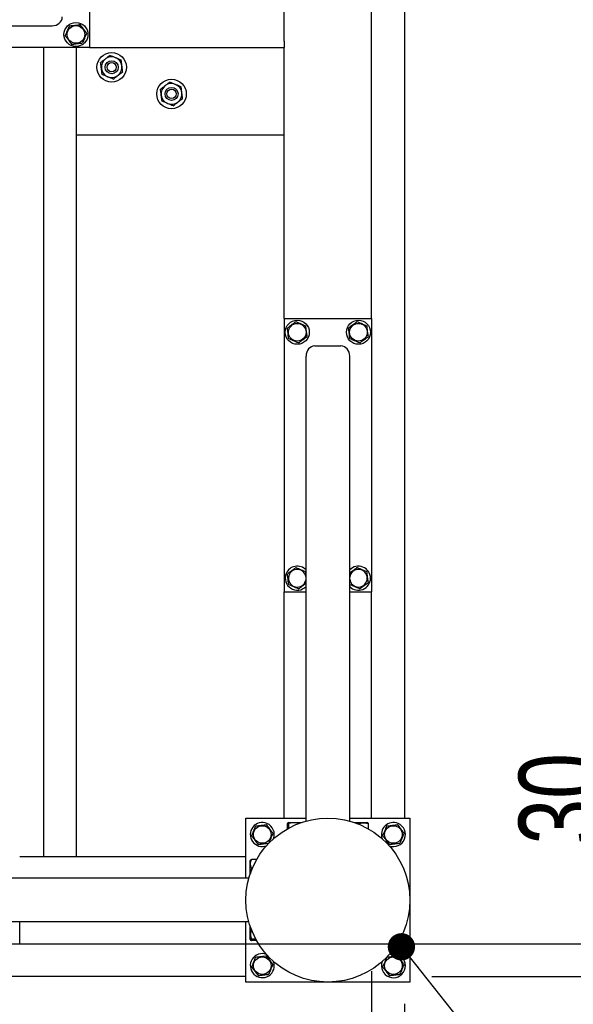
# Model space of a CAD drawing. Header units: millimetres. Extents: x 5 to 589, y 5 to 415.
# Tile 116 of 126: x 539 to 559, y 217 to 253. Entities that reach past the tile are written whole.
import ezdxf

# ---------------------------------------------------------------- set-up
doc = ezdxf.new("R2010")
doc.units = ezdxf.units.MM
doc.layers.add('COTES', color=1, linetype='Continuous')
doc.layers.add('NOTES', color=6, linetype='Continuous')
doc.layers.add('TRAIT-FORT', color=4, linetype='Continuous', lineweight=25)
doc.styles.add('SLDTEXTSTYLE0', font='TXT', dxfattribs={"width": 0.75})
doc.dimstyles.new('SLDDIMSTYLE0', dxfattribs={"dimtxt": 3, "dimasz": 2, "dimexe": 0, "dimexo": 0.0625, "dimgap": 0.75, "dimtad": 1, "dimdec": 0, "dimlfac": 25, "dimrnd": 1e-09, "dimzin": 12, "dimdsep": 46, "dimtxsty": 'SLDTEXTSTYLE0', "dimsah": 1, "dimcen": 0.09, "dimadec": 0, "dimazin": 3, "dimtfac": 1, "dimtdec": 0, "dimtofl": 0, "dimtmove": 0, "dimatfit": 3, "dimfxl": 1, "dimfrac": 2, "dimtolj": 1, "dimtzin": 12, "dimarcsym": 0})
doc.dimstyles.new('SLDDIMSTYLE1', dxfattribs={"dimtxt": 3, "dimasz": 2, "dimexe": 0, "dimexo": 0.0625, "dimgap": 0.75, "dimtad": 1, "dimdec": 0, "dimlfac": 25, "dimrnd": 1e-09, "dimzin": 12, "dimdsep": 46, "dimtxsty": 'SLDTEXTSTYLE0', "dimsah": 1, "dimcen": 0.09, "dimadec": 0, "dimazin": 3, "dimtfac": 1, "dimtdec": 0, "dimtmove": 0, "dimatfit": 0, "dimfxl": 1, "dimfrac": 2, "dimtolj": 1, "dimtzin": 12, "dimarcsym": 0})
doc.dimstyles.new('SLDDIMSTYLE2', dxfattribs={"dimtxt": 0.18, "dimasz": 1, "dimexe": 0, "dimexo": 0.0625, "dimgap": 0, "dimtad": 0, "dimtih": 1, "dimtoh": 1, "dimdec": 0, "dimrnd": 1e-09, "dimzin": 0, "dimdsep": 46, "dimtxsty": 'Standard', "dimblk1": 'DOT', "dimblk2": 'DOT', "dimsah": 1, "dimcen": 0.09, "dimadec": 0, "dimazin": 0, "dimtfac": 1, "dimtdec": 0, "dimtofl": 0, "dimtmove": 0, "dimatfit": 3, "dimldrblk": 'DOT', "dimfxl": 1, "dimfrac": 2, "dimtolj": 1, "dimtzin": 0, "dimarcsym": 0})

# ---------------------------------------------------------------- blocks, each defined once
blk = doc.blocks.new('_D_19')
at = {"layer": 'COTES', "color": 1, "transparency": 16777216}
for p, q in [((553.761, 218.255), (574.034, 218.255)), ((573.034, 218.255), (573.034, 186.655)), ((504.961, 186.655), (574.034, 186.655))]:
    blk.add_line(p, q, dxfattribs=at)
for points in [[(573.034, 218.255), (572.534, 216.255), (573.534, 216.255)], [(573.034, 186.655), (573.534, 188.655), (572.534, 188.655)]]:
    blk.add_solid(points, dxfattribs=at)
at = {"layer": 'COTES', "color": 1, "transparency": 16777216, "insert": (569.167, 199.13), "char_height": 3, "attachment_point": 1, "rotation": 90, "style": 'SLDTEXTSTYLE0'}
blk.add_mtext('790', dxfattribs=at)
blk = doc.blocks.new('_D_20')
at = {"layer": 'COTES', "color": 1, "transparency": 16777216}
for p, q in [((560.815, 219.455), (560.815, 227.52)), ((539.681, 219.455), (561.815, 219.455)), ((560.815, 219.455), (560.815, 218.255)), ((553.761, 218.255), (561.815, 218.255)), ((560.815, 218.255), (560.815, 215.255))]:
    blk.add_line(p, q, dxfattribs=at)
for points in [[(560.815, 219.455), (561.315, 221.455), (560.315, 221.455)], [(560.815, 218.255), (560.315, 216.255), (561.315, 216.255)]]:
    blk.add_solid(points, dxfattribs=at)
at = {"layer": 'COTES', "color": 1, "transparency": 16777216, "insert": (556.948, 223.087), "char_height": 3, "attachment_point": 1, "rotation": 90, "style": 'SLDTEXTSTYLE0'}
blk.add_mtext('30', dxfattribs=at)
blk = doc.blocks.new('_D_22')
at = {"layer": 'COTES', "color": 1, "transparency": 16777216}
for p, q in [((553.761, 303.855), (574.034, 303.855)), ((573.034, 303.855), (573.034, 218.255)), ((553.761, 218.255), (574.034, 218.255))]:
    blk.add_line(p, q, dxfattribs=at)
for points in [[(573.034, 303.855), (572.534, 301.855), (573.534, 301.855)], [(573.034, 218.255), (573.534, 220.255), (572.534, 220.255)]]:
    blk.add_solid(points, dxfattribs=at)
at = {"layer": 'COTES', "color": 1, "transparency": 16777216, "insert": (569.167, 256.622), "char_height": 3, "attachment_point": 1, "rotation": 90, "style": 'SLDTEXTSTYLE0'}
blk.add_mtext('2140', dxfattribs=at)
blk = doc.blocks.new('_D_31')
at = {"layer": 'COTES', "color": 1, "transparency": 16777216}
for p, q in [((552.761, 217.255), (552.761, 171.231)), ((503.961, 185.655), (503.961, 171.231)), ((552.761, 172.231), (503.961, 172.231))]:
    blk.add_line(p, q, dxfattribs=at)
for points in [[(503.961, 172.231), (505.961, 171.731), (505.961, 172.731)], [(552.761, 172.231), (550.761, 172.731), (550.761, 171.731)]]:
    blk.add_solid(points, dxfattribs=at)
at = {"layer": 'COTES', "color": 1, "transparency": 16777216, "insert": (523.928, 176.099), "char_height": 3, "attachment_point": 1, "style": 'SLDTEXTSTYLE0'}
blk.add_mtext('1220', dxfattribs=at)
blk = doc.blocks.new('_D_32')
at = {"layer": 'COTES', "color": 1, "transparency": 16777216}
for p, q in [((551.561, 218.455), (551.561, 174.278)), ((552.761, 217.255), (552.761, 174.278)), ((551.561, 175.278), (541.982, 175.278)), ((551.561, 175.278), (552.761, 175.278)), ((552.761, 175.278), (555.761, 175.278))]:
    blk.add_line(p, q, dxfattribs=at)
for points in [[(551.561, 175.278), (549.561, 175.778), (549.561, 174.778)], [(552.761, 175.278), (554.761, 174.778), (554.761, 175.778)]]:
    blk.add_solid(points, dxfattribs=at)
at = {"layer": 'COTES', "color": 1, "transparency": 16777216, "insert": (541.982, 179.146), "char_height": 3, "attachment_point": 1, "style": 'SLDTEXTSTYLE0'}
blk.add_mtext('30', dxfattribs=at)
blk = doc.blocks.new('_Dot')
at = {"color": 0, "linetype": 'ByBlock', "lineweight": -2}
blk.add_line((-0.5, 0), (-1, 0), dxfattribs=at)
at = {"color": 0, "linetype": 'ByBlock', "const_width": 0.5}
blk.add_lwpolyline([(-0.25, 0, 1), (0.25, 0, 1)], format="xyb", close=True, dxfattribs=at)

msp = doc.modelspace()

# ---------------------------------------------------------------- linework, layer by layer
at = {"layer": 'TRAIT-FORT', "color": 4, "linetype": 'Continuous', "lineweight": 25}
for p, q in [((552.761, 298.055), (552.761, 224.055)), ((551.561, 242.335), (551.561, 279.775)), ((541.241, 255.455), (541.241, 252.255)), ((548.361, 252.495), (548.361, 255.215)), ((522.852, 253.055), (539.865, 253.055)), ((541.241, 252.255), (531.241, 252.255)), ((539.561, 222.655), (539.561, 252.255)), ((540.761, 222.655), (540.761, 252.255)), ((541.241, 252.255), (548.361, 252.255)), ((548.361, 252.495), (548.361, 252.255)), ((548.361, 242.335), (548.361, 252.255)), ((548.361, 249.055), (540.761, 249.055)), ((548.361, 242.335), (548.361, 232.335)), ((548.361, 242.335), (551.561, 242.335)), ((551.561, 242.335), (551.561, 232.335)), ((549.481, 241.335), (550.441, 241.335)), ((549.161, 223.946), (549.161, 240.959)), ((550.761, 223.946), (550.761, 240.959)), ((550.768, 232.598), (550.761, 232.653)), ((548.361, 232.335), (549.161, 232.335)), ((548.361, 224.055), (548.361, 232.335)), ((550.761, 232.335), (551.561, 232.335)), ((551.561, 224.055), (551.561, 232.335)), ((546.961, 221.855), (546.961, 224.055)), ((546.961, 224.055), (549.161, 224.055)), ((548.479, 223.664), (548.479, 223.855)), ((548.518, 223.895), (548.498, 223.884)), ((548.518, 223.895), (548.994, 223.895)), ((548.528, 223.691), (548.528, 223.855)), ((550.761, 224.055), (552.961, 224.055)), ((550.928, 223.895), (551.404, 223.895)), ((551.129, 223.818), (551.129, 223.855)), ((551.423, 223.884), (551.404, 223.895)), ((551.443, 223.664), (551.443, 223.855)), ((552.961, 224.055), (552.961, 218.055)), ((538.681, 222.655), (546.961, 222.655)), ((547.132, 222.518), (547.121, 222.498)), ((547.121, 222.022), (547.121, 222.498)), ((547.352, 222.537), (547.161, 222.537)), ((547.198, 222.223), (547.161, 222.223)), ((547.07, 221.855), (530.056, 221.855)), ((547.07, 220.255), (530.056, 220.255)), ((538.681, 219.455), (538.681, 220.255)), ((546.961, 218.055), (546.961, 220.255)), ((547.121, 219.612), (547.121, 220.088)), ((528.681, 219.455), (538.681, 219.455)), ((538.681, 219.455), (546.961, 219.455)), ((547.121, 219.612), (547.132, 219.592)), ((547.325, 219.622), (547.161, 219.622)), ((547.352, 219.573), (547.161, 219.573)), ((546.961, 218.255), (505.761, 218.255)), ((552.961, 218.055), (546.961, 218.055))]:
    msp.add_line(p, q, dxfattribs=at)
for centre, radius in [((540.741, 252.735), 0.44), ((540.741, 252.735), 0.323), ((542.048, 251.534), 0.54), ((542.048, 251.534), 0.24), ((542.048, 251.534), 0.17), ((544.24, 250.558), 0.54), ((544.24, 250.558), 0.24), ((544.24, 250.558), 0.17), ((548.841, 241.835), 0.44), ((548.841, 241.835), 0.323), ((551.081, 241.835), 0.44), ((551.081, 241.835), 0.323), ((549.961, 221.055), 3), ((547.561, 223.455), 0.323), ((552.361, 223.455), 0.323), ((547.561, 218.655), 0.323), ((552.361, 218.655), 0.323)]:
    msp.add_circle(centre, radius, dxfattribs=at)
for centre, radius, start, end in [((542.048, 251.534), 0.38, 67.1868, 127.1868), ((542.048, 251.534), 0.38, 7.1868, 67.1868), ((542.048, 251.534), 0.38, 127.1868, 187.1868), ((542.048, 251.534), 0.38, 307.1868, 7.1868), ((542.048, 251.534), 0.38, 187.1868, 247.1868), ((542.048, 251.534), 0.38, 247.1868, 307.1868), ((544.24, 250.558), 0.38, 127.1868, 187.1868), ((544.24, 250.558), 0.38, 67.1868, 127.1868), ((544.24, 250.558), 0.38, 7.1868, 67.1868), ((544.24, 250.558), 0.38, 187.1868, 247.1868), ((544.24, 250.558), 0.38, 307.1868, 7.1868), ((544.24, 250.558), 0.38, 247.1868, 307.1868), ((548.841, 232.835), 0.44, 43.3418, 157.2765), ((548.841, 232.835), 0.323, 7.8151, 187.0938), ((551.081, 232.835), 0.323, 187.0938, 172.1849), ((551.081, 232.835), 0.44, 223.3418, 136.6582), ((548.841, 232.835), 0.44, 157.2765, 316.6582), ((548.841, 232.835), 0.323, 187.0938, 352.1849), ((547.561, 223.455), 0.44, 67.2765, 290.3023), ((547.561, 223.455), 0.44, 339.6977, 67.2765), ((552.361, 223.455), 0.44, 67.2765, 200.3023), ((552.361, 223.455), 0.44, 249.6977, 67.2765), ((547.561, 218.655), 0.44, 69.6977, 20.3023), ((552.361, 218.655), 0.44, 67.2765, 110.3023), ((552.361, 218.655), 0.44, 159.6977, 67.2765)]:
    msp.add_arc(centre, radius, start, end, dxfattribs=at)
for centre, major_axis, start_param, end_param in [((539.865, 253.375), (0.375, 0), 4.712389, 6.283185), ((549.481, 240.959), (0, 0.375), 0, 1.570796), ((550.441, 240.959), (0, 0.375), 4.712389, 6.283185)]:
    msp.add_ellipse(centre, major_axis=major_axis, ratio=0.852263, start_param=start_param, end_param=end_param, dxfattribs=at)
for points, knots in [([(540.351, 252.686), (540.365, 252.718), (540.391, 252.781), (540.431, 252.875), (540.469, 252.965), (540.492, 253.02), (540.504, 253.048)], [0, 0, 0, 0, 0.2646049, 0.5349477, 0.7653431, 1, 1, 1, 1]), ([(540.504, 253.048), (540.554, 253.054), (540.636, 253.064), (540.755, 253.079), (540.835, 253.089), (540.881, 253.095), (540.894, 253.097)], [0, 0, 0, 0, 0.385549, 0.637642, 0.896546, 1, 1, 1, 1]), ([(541.13, 252.783), (541.11, 252.811), (541.068, 252.866), (541.007, 252.947), (540.948, 253.025), (540.912, 253.073), (540.894, 253.097)], [0, 0, 0, 0, 0.264605, 0.534948, 0.765343, 1, 1, 1, 1]), ([(540.351, 252.686), (540.372, 252.659), (540.413, 252.604), (540.475, 252.523), (540.534, 252.445), (540.57, 252.397), (540.588, 252.373)], [0, 0, 0, 0, 0.264605, 0.534948, 0.765343, 1, 1, 1, 1]), ([(541.13, 252.783), (541.117, 252.752), (541.09, 252.689), (541.051, 252.595), (541.013, 252.505), (540.989, 252.45), (540.978, 252.422)], [0, 0, 0, 0, 0.264605, 0.534948, 0.765343, 1, 1, 1, 1]), ([(540.588, 252.373), (540.638, 252.379), (540.72, 252.39), (540.839, 252.404), (540.919, 252.414), (540.965, 252.42), (540.978, 252.422)], [0, 0, 0, 0, 0.385549, 0.637642, 0.896546, 1, 1, 1, 1]), ([(541.993, 251.97), (541.969, 251.952), (541.92, 251.915), (541.86, 251.869), (541.825, 251.843), (541.818, 251.837)], [0, 0, 0, 0, 0.4323851, 0.8795539, 1, 1, 1, 1]), ([(541.993, 251.97), (542.021, 251.958), (542.077, 251.934), (542.147, 251.905), (542.187, 251.888), (542.195, 251.885)], [0, 0, 0, 0, 0.4323851, 0.8795539, 1, 1, 1, 1]), ([(542.195, 251.885), (542.231, 251.87), (542.301, 251.84), (542.365, 251.813), (542.397, 251.8)], [0, 0, 0, 0, 0.504, 1, 1, 1, 1]), ([(541.818, 251.837), (541.787, 251.814), (541.726, 251.767), (541.671, 251.725), (541.643, 251.704)], [0, 0, 0, 0, 0.504, 1, 1, 1, 1]), ([(541.671, 251.487), (541.668, 251.51), (541.662, 251.558), (541.652, 251.631), (541.646, 251.679), (541.643, 251.704)], [0, 0, 0, 0, 0.30999, 0.629546, 1, 1, 1, 1]), ([(542.425, 251.582), (542.422, 251.605), (542.416, 251.653), (542.407, 251.727), (542.401, 251.774), (542.397, 251.8)], [0, 0, 0, 0, 0.30999, 0.629546, 1, 1, 1, 1]), ([(542.452, 251.364), (542.45, 251.38), (542.445, 251.421), (542.436, 251.489), (542.429, 251.547), (542.425, 251.578), (542.425, 251.582)], [0, 0, 0, 0, 0.2370392, 0.5890192, 0.9516306, 1, 1, 1, 1]), ([(541.698, 251.269), (541.696, 251.285), (541.691, 251.326), (541.682, 251.394), (541.675, 251.452), (541.671, 251.483), (541.671, 251.487)], [0, 0, 0, 0, 0.237039, 0.589019, 0.951631, 1, 1, 1, 1]), ([(541.9, 251.184), (541.865, 251.199), (541.794, 251.229), (541.73, 251.256), (541.698, 251.269)], [0, 0, 0, 0, 0.504, 1, 1, 1, 1]), ([(542.103, 251.099), (542.075, 251.111), (542.019, 251.134), (541.949, 251.164), (541.909, 251.18), (541.9, 251.184)], [0, 0, 0, 0, 0.432385, 0.879554, 1, 1, 1, 1]), ([(542.103, 251.099), (542.127, 251.117), (542.175, 251.154), (542.236, 251.2), (542.27, 251.226), (542.277, 251.232)], [0, 0, 0, 0, 0.432385, 0.879554, 1, 1, 1, 1]), ([(542.277, 251.232), (542.308, 251.255), (542.369, 251.301), (542.425, 251.343), (542.452, 251.364)], [0, 0, 0, 0, 0.504, 1, 1, 1, 1]), ([(544.011, 250.861), (543.98, 250.838), (543.919, 250.791), (543.863, 250.749), (543.836, 250.728)], [0, 0, 0, 0, 0.504, 1, 1, 1, 1]), ([(544.185, 250.994), (544.161, 250.975), (544.113, 250.938), (544.052, 250.893), (544.018, 250.866), (544.011, 250.861)], [0, 0, 0, 0, 0.432385, 0.879554, 1, 1, 1, 1]), ([(544.185, 250.994), (544.213, 250.982), (544.269, 250.958), (544.339, 250.929), (544.379, 250.912), (544.388, 250.908)], [0, 0, 0, 0, 0.4323851, 0.8795539, 1, 1, 1, 1]), ([(544.388, 250.908), (544.423, 250.893), (544.494, 250.864), (544.558, 250.837), (544.59, 250.823)], [0, 0, 0, 0, 0.504, 1, 1, 1, 1]), ([(544.617, 250.606), (544.614, 250.629), (544.608, 250.677), (544.599, 250.75), (544.593, 250.798), (544.59, 250.823)], [0, 0, 0, 0, 0.30999, 0.629546, 1, 1, 1, 1]), ([(543.863, 250.511), (543.86, 250.534), (543.854, 250.582), (543.845, 250.655), (543.839, 250.703), (543.836, 250.728)], [0, 0, 0, 0, 0.30999, 0.629546, 1, 1, 1, 1]), ([(543.891, 250.293), (543.889, 250.309), (543.884, 250.349), (543.875, 250.418), (543.868, 250.476), (543.864, 250.507), (543.863, 250.511)], [0, 0, 0, 0, 0.237039, 0.589019, 0.951631, 1, 1, 1, 1]), ([(544.645, 250.388), (544.643, 250.404), (544.638, 250.445), (544.629, 250.513), (544.622, 250.571), (544.618, 250.602), (544.617, 250.606)], [0, 0, 0, 0, 0.2370392, 0.5890192, 0.9516306, 1, 1, 1, 1]), ([(544.093, 250.208), (544.057, 250.223), (543.987, 250.253), (543.923, 250.28), (543.891, 250.293)], [0, 0, 0, 0, 0.504, 1, 1, 1, 1]), ([(544.295, 250.123), (544.267, 250.134), (544.211, 250.158), (544.141, 250.188), (544.101, 250.204), (544.093, 250.208)], [0, 0, 0, 0, 0.432385, 0.879554, 1, 1, 1, 1]), ([(544.295, 250.123), (544.319, 250.141), (544.368, 250.178), (544.428, 250.224), (544.463, 250.25), (544.47, 250.255)], [0, 0, 0, 0, 0.432385, 0.879554, 1, 1, 1, 1]), ([(544.47, 250.255), (544.501, 250.279), (544.562, 250.325), (544.617, 250.367), (544.645, 250.388)], [0, 0, 0, 0, 0.504, 1, 1, 1, 1]), ([(548.792, 242.225), (548.765, 242.204), (548.71, 242.162), (548.629, 242.101), (548.551, 242.042), (548.503, 242.006), (548.479, 241.988)], [0, 0, 0, 0, 0.264605, 0.534948, 0.765343, 1, 1, 1, 1]), ([(548.792, 242.225), (548.824, 242.211), (548.887, 242.184), (548.981, 242.145), (549.071, 242.107), (549.126, 242.083), (549.154, 242.072)], [0, 0, 0, 0, 0.264605, 0.534948, 0.765343, 1, 1, 1, 1]), ([(551.032, 242.225), (551.005, 242.204), (550.95, 242.162), (550.869, 242.101), (550.791, 242.042), (550.743, 242.006), (550.719, 241.988)], [0, 0, 0, 0, 0.264605, 0.534948, 0.765343, 1, 1, 1, 1]), ([(551.032, 242.225), (551.064, 242.211), (551.127, 242.184), (551.221, 242.145), (551.311, 242.107), (551.366, 242.083), (551.394, 242.072)], [0, 0, 0, 0, 0.264605, 0.534948, 0.765343, 1, 1, 1, 1]), ([(548.528, 241.598), (548.522, 241.648), (548.511, 241.73), (548.497, 241.849), (548.487, 241.929), (548.481, 241.975), (548.479, 241.988)], [0, 0, 0, 0, 0.385549, 0.637642, 0.896546, 1, 1, 1, 1]), ([(549.203, 241.682), (549.196, 241.732), (549.186, 241.814), (549.171, 241.933), (549.161, 242.013), (549.156, 242.059), (549.154, 242.072)], [0, 0, 0, 0, 0.3855495, 0.6376419, 0.8965462, 1, 1, 1, 1]), ([(550.768, 241.598), (550.762, 241.648), (550.751, 241.73), (550.737, 241.849), (550.727, 241.929), (550.721, 241.975), (550.719, 241.988)], [0, 0, 0, 0, 0.385549, 0.637642, 0.896546, 1, 1, 1, 1]), ([(551.443, 241.682), (551.436, 241.732), (551.426, 241.814), (551.411, 241.933), (551.401, 242.013), (551.396, 242.059), (551.394, 242.072)], [0, 0, 0, 0, 0.385549, 0.637642, 0.896546, 1, 1, 1, 1]), ([(548.889, 241.445), (548.858, 241.459), (548.795, 241.485), (548.7, 241.525), (548.611, 241.563), (548.556, 241.586), (548.528, 241.598)], [0, 0, 0, 0, 0.264605, 0.534948, 0.765343, 1, 1, 1, 1]), ([(548.889, 241.445), (548.917, 241.466), (548.971, 241.507), (549.053, 241.569), (549.131, 241.628), (549.178, 241.664), (549.203, 241.682)], [0, 0, 0, 0, 0.264605, 0.534948, 0.765343, 1, 1, 1, 1]), ([(551.129, 241.445), (551.098, 241.459), (551.035, 241.485), (550.94, 241.525), (550.851, 241.563), (550.796, 241.586), (550.768, 241.598)], [0, 0, 0, 0, 0.264605, 0.534948, 0.765343, 1, 1, 1, 1]), ([(551.129, 241.445), (551.157, 241.466), (551.211, 241.507), (551.293, 241.569), (551.371, 241.628), (551.418, 241.664), (551.443, 241.682)], [0, 0, 0, 0, 0.264605, 0.534948, 0.765343, 1, 1, 1, 1]), ([(548.792, 233.225), (548.765, 233.204), (548.71, 233.162), (548.629, 233.101), (548.551, 233.042), (548.503, 233.006), (548.479, 232.988)], [0, 0, 0, 0, 0.264605, 0.534948, 0.765343, 1, 1, 1, 1]), ([(548.792, 233.225), (548.824, 233.211), (548.887, 233.184), (548.981, 233.145), (549.071, 233.107), (549.126, 233.083), (549.154, 233.072)], [0, 0, 0, 0, 0.264605, 0.534948, 0.765343, 1, 1, 1, 1]), ([(551.032, 233.225), (551.005, 233.204), (550.95, 233.162), (550.869, 233.101), (550.805, 233.053), (550.771, 233.027), (550.761, 233.019)], [0, 0, 0, 0, 0.305751, 0.618131, 0.884353, 1, 1, 1, 1]), ([(551.032, 233.225), (551.064, 233.211), (551.127, 233.184), (551.221, 233.145), (551.311, 233.107), (551.366, 233.083), (551.394, 233.072)], [0, 0, 0, 0, 0.264605, 0.534948, 0.765343, 1, 1, 1, 1]), ([(548.528, 232.598), (548.522, 232.648), (548.511, 232.73), (548.497, 232.849), (548.487, 232.929), (548.481, 232.975), (548.479, 232.988)], [0, 0, 0, 0, 0.385549, 0.637642, 0.896546, 1, 1, 1, 1]), ([(549.161, 233.017), (549.16, 233.022), (549.158, 233.041), (549.156, 233.059), (549.154, 233.072)], [0, 0, 0, 0, 0.277734, 1, 1, 1, 1]), ([(551.443, 232.682), (551.436, 232.732), (551.426, 232.814), (551.411, 232.933), (551.401, 233.013), (551.396, 233.059), (551.394, 233.072)], [0, 0, 0, 0, 0.3855495, 0.6376419, 0.8965462, 1, 1, 1, 1]), ([(548.889, 232.445), (548.858, 232.459), (548.795, 232.485), (548.7, 232.525), (548.611, 232.563), (548.556, 232.586), (548.528, 232.598)], [0, 0, 0, 0, 0.264605, 0.534948, 0.765343, 1, 1, 1, 1]), ([(548.889, 232.445), (548.917, 232.466), (548.971, 232.507), (549.053, 232.569), (549.117, 232.617), (549.151, 232.643), (549.161, 232.651)], [0, 0, 0, 0, 0.305751, 0.618131, 0.884353, 1, 1, 1, 1]), ([(551.129, 232.445), (551.098, 232.459), (551.035, 232.485), (550.94, 232.525), (550.851, 232.563), (550.796, 232.586), (550.768, 232.598)], [0, 0, 0, 0, 0.264605, 0.534948, 0.765343, 1, 1, 1, 1]), ([(551.129, 232.445), (551.157, 232.466), (551.211, 232.507), (551.293, 232.569), (551.371, 232.628), (551.418, 232.664), (551.443, 232.682)], [0, 0, 0, 0, 0.264605, 0.534948, 0.765343, 1, 1, 1, 1]), ([(547.324, 223.768), (547.374, 223.774), (547.456, 223.784), (547.575, 223.799), (547.655, 223.809), (547.701, 223.815), (547.714, 223.817)], [0, 0, 0, 0, 0.3855495, 0.6376419, 0.8965462, 1, 1, 1, 1]), ([(547.95, 223.503), (547.93, 223.531), (547.888, 223.586), (547.827, 223.667), (547.768, 223.745), (547.732, 223.793), (547.714, 223.817)], [0, 0, 0, 0, 0.264605, 0.534948, 0.765343, 1, 1, 1, 1]), ([(548.528, 223.855), (548.522, 223.867), (548.511, 223.887), (548.497, 223.885), (548.487, 223.871), (548.481, 223.858), (548.479, 223.855)], [0, 0, 0, 0, 0.385549, 0.637642, 0.896546, 1, 1, 1, 1]), ([(548.889, 223.855), (548.858, 223.864), (548.795, 223.881), (548.7, 223.888), (548.611, 223.878), (548.556, 223.863), (548.528, 223.855)], [0, 0, 0, 0, 0.264605, 0.534948, 0.765343, 1, 1, 1, 1]), ([(551.129, 223.855), (551.098, 223.864), (551.039, 223.881), (550.978, 223.883), (550.95, 223.884)], [0, 0, 0, 0, 0.533105, 1, 1, 1, 1]), ([(551.129, 223.855), (551.157, 223.864), (551.211, 223.881), (551.293, 223.888), (551.371, 223.878), (551.418, 223.863), (551.443, 223.855)], [0, 0, 0, 0, 0.2646049, 0.5349477, 0.7653431, 1, 1, 1, 1]), ([(551.443, 223.855), (551.436, 223.869), (551.43, 223.884), (551.424, 223.883), (551.423, 223.883)], [0, 0, 0, 0, 0.977492, 1, 1, 1, 1]), ([(552.124, 223.768), (552.174, 223.774), (552.256, 223.784), (552.375, 223.799), (552.455, 223.809), (552.501, 223.815), (552.514, 223.817)], [0, 0, 0, 0, 0.385549, 0.637642, 0.896546, 1, 1, 1, 1]), ([(552.75, 223.503), (552.73, 223.531), (552.688, 223.586), (552.627, 223.667), (552.568, 223.745), (552.532, 223.793), (552.514, 223.817)], [0, 0, 0, 0, 0.264605, 0.534948, 0.765343, 1, 1, 1, 1]), ([(547.171, 223.406), (547.185, 223.438), (547.211, 223.501), (547.251, 223.595), (547.289, 223.685), (547.312, 223.74), (547.324, 223.768)], [0, 0, 0, 0, 0.264605, 0.534948, 0.765343, 1, 1, 1, 1]), ([(547.95, 223.503), (547.937, 223.472), (547.91, 223.409), (547.871, 223.315), (547.833, 223.225), (547.809, 223.17), (547.798, 223.142)], [0, 0, 0, 0, 0.264605, 0.534948, 0.765343, 1, 1, 1, 1]), ([(551.971, 223.406), (551.985, 223.438), (552.011, 223.501), (552.051, 223.595), (552.089, 223.685), (552.112, 223.74), (552.124, 223.768)], [0, 0, 0, 0, 0.2646049, 0.5349477, 0.7653431, 1, 1, 1, 1]), ([(552.75, 223.503), (552.737, 223.472), (552.71, 223.409), (552.671, 223.315), (552.633, 223.225), (552.609, 223.17), (552.598, 223.142)], [0, 0, 0, 0, 0.264605, 0.534948, 0.765343, 1, 1, 1, 1]), ([(547.171, 223.406), (547.192, 223.379), (547.233, 223.324), (547.295, 223.243), (547.354, 223.165), (547.39, 223.117), (547.408, 223.093)], [0, 0, 0, 0, 0.264605, 0.534948, 0.765343, 1, 1, 1, 1]), ([(547.408, 223.093), (547.458, 223.099), (547.54, 223.11), (547.659, 223.124), (547.739, 223.134), (547.785, 223.14), (547.798, 223.142)], [0, 0, 0, 0, 0.385549, 0.637642, 0.896546, 1, 1, 1, 1]), ([(551.971, 223.406), (551.992, 223.379), (552.033, 223.324), (552.095, 223.243), (552.154, 223.165), (552.19, 223.117), (552.208, 223.093)], [0, 0, 0, 0, 0.264605, 0.534948, 0.765343, 1, 1, 1, 1]), ([(552.208, 223.093), (552.258, 223.099), (552.34, 223.11), (552.459, 223.124), (552.539, 223.134), (552.585, 223.14), (552.598, 223.142)], [0, 0, 0, 0, 0.385549, 0.637642, 0.896546, 1, 1, 1, 1]), ([(547.161, 222.223), (547.152, 222.251), (547.135, 222.306), (547.128, 222.387), (547.138, 222.465), (547.153, 222.513), (547.161, 222.537)], [0, 0, 0, 0, 0.264605, 0.534948, 0.765343, 1, 1, 1, 1]), ([(547.161, 222.537), (547.147, 222.53), (547.132, 222.524), (547.132, 222.518), (547.132, 222.518)], [0, 0, 0, 0, 0.977492, 1, 1, 1, 1]), ([(547.161, 222.223), (547.152, 222.192), (547.134, 222.129), (547.132, 222.063), (547.131, 222.03)], [0, 0, 0, 0, 0.495418, 1, 1, 1, 1]), ([(547.161, 219.983), (547.152, 219.952), (547.135, 219.889), (547.128, 219.795), (547.138, 219.705), (547.153, 219.65), (547.161, 219.622)], [0, 0, 0, 0, 0.264605, 0.534948, 0.765343, 1, 1, 1, 1]), ([(547.161, 219.622), (547.149, 219.616), (547.129, 219.605), (547.131, 219.591), (547.145, 219.581), (547.157, 219.575), (547.161, 219.573)], [0, 0, 0, 0, 0.385549, 0.637642, 0.896546, 1, 1, 1, 1]), ([(547.171, 218.606), (547.185, 218.638), (547.211, 218.701), (547.251, 218.795), (547.289, 218.885), (547.312, 218.94), (547.324, 218.968)], [0, 0, 0, 0, 0.264605, 0.534948, 0.765343, 1, 1, 1, 1]), ([(547.324, 218.968), (547.374, 218.974), (547.456, 218.984), (547.575, 218.999), (547.655, 219.009), (547.701, 219.015), (547.714, 219.017)], [0, 0, 0, 0, 0.3855495, 0.6376419, 0.8965462, 1, 1, 1, 1]), ([(547.95, 218.703), (547.93, 218.731), (547.888, 218.786), (547.827, 218.867), (547.768, 218.945), (547.732, 218.993), (547.714, 219.017)], [0, 0, 0, 0, 0.264605, 0.534948, 0.765343, 1, 1, 1, 1]), ([(551.971, 218.606), (551.985, 218.638), (552.011, 218.701), (552.051, 218.795), (552.089, 218.885), (552.112, 218.94), (552.124, 218.968)], [0, 0, 0, 0, 0.2646049, 0.5349477, 0.7653431, 1, 1, 1, 1]), ([(552.124, 218.968), (552.174, 218.974), (552.256, 218.984), (552.375, 218.999), (552.455, 219.009), (552.501, 219.015), (552.514, 219.017)], [0, 0, 0, 0, 0.385549, 0.637642, 0.896546, 1, 1, 1, 1]), ([(552.75, 218.703), (552.73, 218.731), (552.688, 218.786), (552.627, 218.867), (552.568, 218.945), (552.532, 218.993), (552.514, 219.017)], [0, 0, 0, 0, 0.264605, 0.534948, 0.765343, 1, 1, 1, 1]), ([(547.171, 218.606), (547.192, 218.579), (547.233, 218.524), (547.295, 218.443), (547.354, 218.365), (547.39, 218.317), (547.408, 218.293)], [0, 0, 0, 0, 0.264605, 0.534948, 0.765343, 1, 1, 1, 1]), ([(547.95, 218.703), (547.937, 218.672), (547.91, 218.609), (547.871, 218.515), (547.833, 218.425), (547.809, 218.37), (547.798, 218.342)], [0, 0, 0, 0, 0.264605, 0.534948, 0.765343, 1, 1, 1, 1]), ([(551.971, 218.606), (551.992, 218.579), (552.033, 218.524), (552.095, 218.443), (552.154, 218.365), (552.19, 218.317), (552.208, 218.293)], [0, 0, 0, 0, 0.264605, 0.534948, 0.765343, 1, 1, 1, 1]), ([(552.75, 218.703), (552.737, 218.672), (552.71, 218.609), (552.671, 218.515), (552.633, 218.425), (552.609, 218.37), (552.598, 218.342)], [0, 0, 0, 0, 0.264605, 0.534948, 0.765343, 1, 1, 1, 1]), ([(547.408, 218.293), (547.458, 218.299), (547.54, 218.31), (547.659, 218.324), (547.739, 218.334), (547.785, 218.34), (547.798, 218.342)], [0, 0, 0, 0, 0.385549, 0.637642, 0.896546, 1, 1, 1, 1]), ([(552.208, 218.293), (552.258, 218.299), (552.34, 218.31), (552.459, 218.324), (552.539, 218.334), (552.585, 218.34), (552.598, 218.342)], [0, 0, 0, 0, 0.385549, 0.637642, 0.896546, 1, 1, 1, 1])]:
    msp.add_open_spline(points, degree=3, knots=knots, dxfattribs=at)

# ---------------------------------------------------------------- dimensions: what is measured, and where the dimension line sits
at = {"layer": 'COTES', "color": 1}
for base, p1, p2, dimstyle, picture, middle in [((573.034, 218.255), (552.761, 303.855), (552.761, 218.255), 'SLDDIMSTYLE0', '_D_22', (573.034, 261.055)), ((560.815, 218.255), (538.681, 219.455), (552.761, 218.255), 'SLDDIMSTYLE1', '_D_20', (560.815, 225.303)), ((573.034, 186.655), (552.761, 218.255), (503.961, 186.655), 'SLDDIMSTYLE0', '_D_19', (573.034, 202.455))]:
    dim = msp.add_linear_dim(base=base, p1=p1, p2=p2, angle=90, dimstyle=dimstyle, dxfattribs=at)
    dim.commit()
    dim.dimension.update_dxf_attribs({"geometry": picture, "text_midpoint": middle, "dimtype": 160})
for base, p1, p2, dimstyle, picture, middle in [((552.761, 175.278), (551.561, 219.455), (552.761, 218.255), 'SLDDIMSTYLE1', '_D_32', (544.198, 175.278)), ((503.961, 172.231), (552.761, 218.255), (503.961, 186.655), 'SLDDIMSTYLE0', '_D_31', (528.361, 172.231))]:
    dim = msp.add_linear_dim(base=base, p1=p1, p2=p2, dimstyle=dimstyle, dxfattribs=at)
    dim.commit()
    dim.dimension.update_dxf_attribs({"geometry": picture, "text_midpoint": middle, "dimtype": 160})

# ---------------------------------------------------------------- leaders
at = {"layer": 'NOTES', "color": 211}
msp.add_leader([(552.654, 219.345), (558.113, 212.478)], dimstyle='SLDDIMSTYLE2', dxfattribs=at)

doc.saveas('drawing.dxf')
